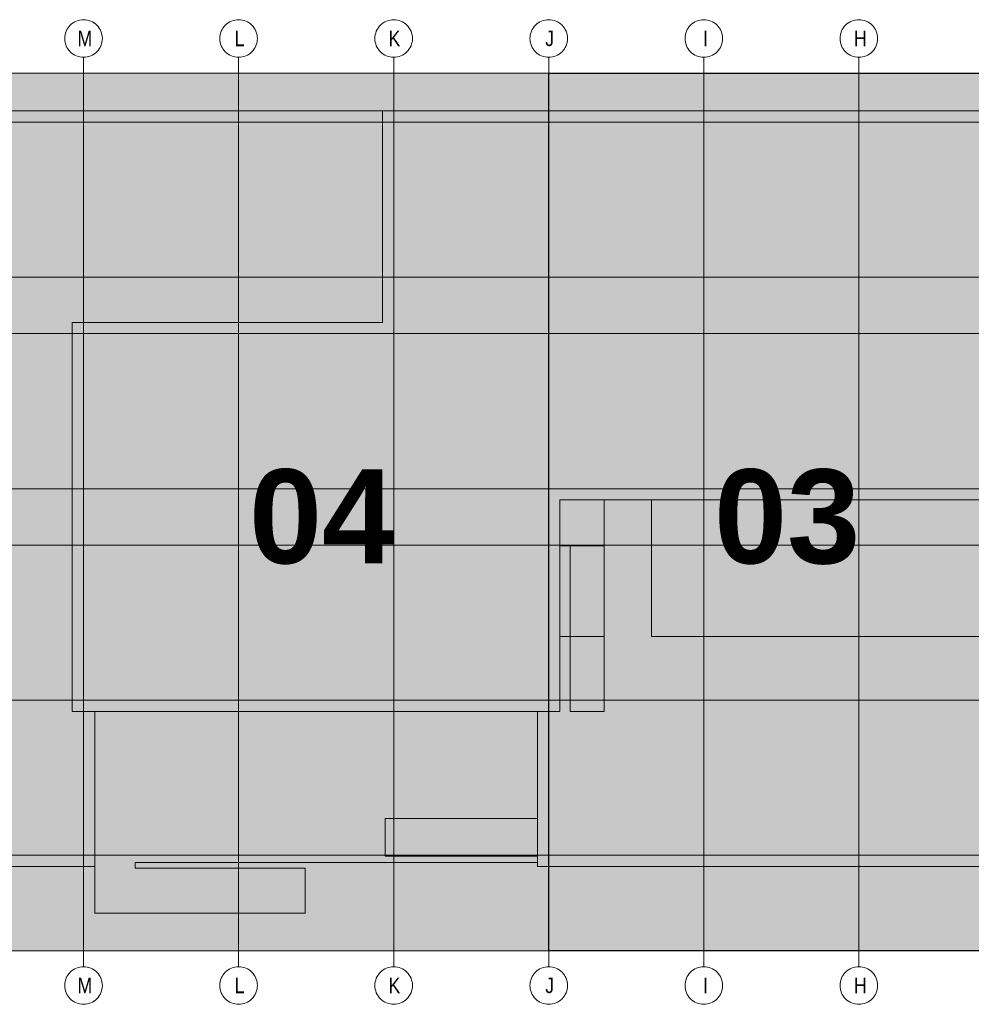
# Model space of a CAD drawing. Extents: x -620 to 300, y 62 to 1112.
# Tile 121 of 200: x 193 to 236, y 238 to 282. Entities that reach past the tile are written whole.
import ezdxf
from ezdxf.lldxf.tags import DXFTag

# ---------------------------------------------------------------- set-up
doc = ezdxf.new("R2010")
doc.units = 0
doc.layers.get('0').update_dxf_attribs({"lineweight": 13})
doc.layers.add('PK_LP', color=7, linetype='Continuous', lineweight=9)
doc.layers.add('PK_LP_Achsen', color=7, linetype='STRICHPUNKT2', lineweight=5)
for name, color, linetype, lineweight, true_color in [('PK_LP_T03', 3, 'Continuous', 9, 0x00ff00), ('PK_LP_T03_Rest', 9, 'Continuous', 9, 0x808080), ('PK_LP_Tennung', 9, 'Continuous', 18, 0x808080)]:
    doc.layers.add(name, color=color, linetype=linetype, lineweight=lineweight, true_color=true_color)
doc.styles.get("Standard").update_dxf_attribs({"font": 'ARIALN.TTF'})
tags = doc.linetypes.add('grob', pattern=[14, 3, -8, 3]).pattern_tags.tags
tags[8:9] = [DXFTag(74, 4), DXFTag(75, 0), DXFTag(340, '0'), DXFTag(46, 0.0), DXFTag(50, 0.0), DXFTag(44, 0.0), DXFTag(45, 0.0)]
tags[6:7] = [DXFTag(74, 4), DXFTag(75, 0), DXFTag(340, '0'), DXFTag(46, 0.0), DXFTag(50, 0.0), DXFTag(44, 0.0), DXFTag(45, 0.0)]
tags[4:5] = [DXFTag(74, 4), DXFTag(75, 0), DXFTag(340, '0'), DXFTag(46, 0.0), DXFTag(50, 0.0), DXFTag(44, 0.0), DXFTag(45, 0.0)]
tags = doc.linetypes.add('STRICHPUNKT2', pattern=[12.7, 6.35, -3.175, 0, -3.175]).pattern_tags.tags
tags[10:11] = [DXFTag(74, 4), DXFTag(75, 0), DXFTag(340, '0'), DXFTag(46, 0.0), DXFTag(50, 0.0), DXFTag(44, 0.0), DXFTag(45, 0.0)]
tags[8:9] = [DXFTag(74, 4), DXFTag(75, 0), DXFTag(340, '0'), DXFTag(46, 0.0), DXFTag(50, 0.0), DXFTag(44, 0.0), DXFTag(45, 0.0)]
tags[6:7] = [DXFTag(74, 4), DXFTag(75, 0), DXFTag(340, '0'), DXFTag(46, 0.0), DXFTag(50, 0.0), DXFTag(44, 0.0), DXFTag(45, 0.0)]
tags[4:5] = [DXFTag(74, 4), DXFTag(75, 0), DXFTag(340, '0'), DXFTag(46, 0.0), DXFTag(50, 0.0), DXFTag(44, 0.0), DXFTag(45, 0.0)]

# ---------------------------------------------------------------- blocks, each defined once
blk = doc.blocks.new('Blockreferenz-A06CPVLRL0')
at = {"color": 0, "linetype": 'ByBlock', "lineweight": -2, "ltscale": 0.13}
blk.add_solid([(216.605, 240.014), (216.605, 279.685), (237.643, 240.014), (237.643, 279.685)], dxfattribs=at)
at = {"layer": 'PK_LP', "linetype": 'grob', "lineweight": 5, "ltscale": 0.13}
for p, q in [((169.728, 279.685), (195.568, 279.685)), ((195.568, 279.685), (216.605, 279.685)), ((195.568, 240.014), (195.568, 279.685)), ((195.568, 279.685), (195.568, 240.014)), ((216.605, 279.685), (216.605, 240.014)), ((195.568, 240.014), (169.728, 240.014)), ((216.605, 240.014), (195.568, 240.014))]:
    blk.add_line(p, q, dxfattribs=at)
at = {"layer": 'PK_LP', "linetype": 'grob', "lineweight": 30, "ltscale": 0.3}
for p, q in [((216.605, 279.685), (237.643, 279.685)), ((216.605, 240.014), (216.605, 279.685)), ((237.643, 240.014), (216.605, 240.014))]:
    blk.add_line(p, q, dxfattribs=at)
at = {"layer": 'PK_LP', "linetype": 'ByBlock', "lineweight": -2, "ltscale": 0.13}
blk.add_line((216.605, 240.014), (216.605, 279.685), dxfattribs=at)
at = {"layer": 'PK_LP', "linetype": 'ByBlock', "lineweight": 13, "ltscale": 0.13}
for p, q in [((209.085, 277.985), (144.395, 277.985)), ((209.085, 268.423), (209.085, 277.985)), ((209.085, 268.423), (209.085, 277.985)), ((209.085, 277.985), (238.15, 277.985)), ((195.06, 250.833), (195.06, 268.423)), ((195.06, 268.423), (209.085, 268.423)), ((195.06, 250.833), (195.06, 268.423)), ((195.06, 268.423), (209.085, 268.423)), ((221.25, 260.395), (217.113, 260.395)), ((217.113, 260.395), (217.113, 258.319)), ((219.11, 260.395), (217.113, 260.395)), ((217.113, 260.395), (217.113, 258.319)), ((237.135, 260.395), (217.113, 260.395)), ((217.113, 260.395), (217.113, 250.833)), ((219.11, 250.833), (219.11, 260.395)), ((221.25, 254.222), (221.25, 260.395)), ((217.113, 258.319), (219.11, 258.319)), ((217.113, 258.319), (217.58, 258.319)), ((217.58, 258.319), (217.58, 250.833)), ((219.11, 258.319), (219.11, 254.222)), ((219.11, 254.222), (217.113, 254.222)), ((217.113, 254.222), (217.113, 250.833)), ((237.135, 254.222), (221.25, 254.222)), ((196.075, 250.833), (195.06, 250.833)), ((217.113, 250.833), (195.06, 250.833)), ((196.075, 250.833), (196.075, 241.714)), ((216.098, 250.833), (196.075, 250.833)), ((196.075, 243.82), (196.075, 250.833)), ((216.098, 243.996), (216.098, 250.833)), ((217.113, 250.833), (216.098, 250.833)), ((216.098, 250.833), (216.098, 245.994)), ((217.58, 250.833), (219.11, 250.833)), ((209.213, 245.994), (209.213, 244.294)), ((216.098, 245.994), (209.213, 245.994)), ((197.901, 243.754), (197.901, 243.996)), ((197.901, 243.996), (216.098, 243.996)), ((209.213, 244.294), (216.098, 244.294)), ((216.098, 244.294), (216.098, 243.82)), ((143.38, 243.82), (196.075, 243.82)), ((205.585, 243.754), (197.901, 243.754)), ((205.585, 241.714), (205.585, 243.754)), ((216.098, 243.82), (238.15, 243.82)), ((196.075, 241.714), (205.585, 241.714))]:
    blk.add_line(p, q, dxfattribs=at)
at = {"layer": 'PK_LP_Achsen', "linetype": 'ByBlock', "ltscale": 0.13}
for p, q in [((194.861, 281.73), (194.911, 281.797)), ((194.911, 281.797), (194.967, 281.859)), ((194.967, 281.859), (195.028, 281.915)), ((195.028, 281.915), (195.095, 281.964)), ((195.095, 281.964), (195.167, 282.007)), ((195.167, 282.007), (195.242, 282.043)), ((195.242, 282.043), (195.321, 282.071)), ((195.321, 282.071), (195.402, 282.091)), ((195.402, 282.091), (195.484, 282.103)), ((195.484, 282.103), (195.568, 282.108)), ((195.568, 282.108), (195.651, 282.103)), ((195.651, 282.103), (195.734, 282.091)), ((195.734, 282.091), (195.814, 282.071)), ((195.814, 282.071), (195.893, 282.043)), ((195.893, 282.043), (195.968, 282.007)), ((195.968, 282.007), (196.04, 281.964)), ((196.04, 281.964), (196.107, 281.915)), ((196.107, 281.915), (196.169, 281.859)), ((196.169, 281.859), (196.225, 281.797)), ((196.225, 281.797), (196.274, 281.73)), ((201.873, 281.73), (201.923, 281.797)), ((201.923, 281.797), (201.979, 281.859)), ((201.979, 281.859), (202.041, 281.915)), ((202.041, 281.915), (202.108, 281.964)), ((202.108, 281.964), (202.18, 282.007)), ((202.18, 282.007), (202.255, 282.043)), ((202.255, 282.043), (202.333, 282.071)), ((202.333, 282.071), (202.414, 282.091)), ((202.414, 282.091), (202.497, 282.103)), ((202.497, 282.103), (202.58, 282.108)), ((202.58, 282.108), (202.664, 282.103)), ((202.664, 282.103), (202.746, 282.091)), ((202.746, 282.091), (202.827, 282.071)), ((202.827, 282.071), (202.905, 282.043)), ((202.905, 282.043), (202.981, 282.007)), ((202.981, 282.007), (203.052, 281.964)), ((203.052, 281.964), (203.119, 281.915)), ((203.119, 281.915), (203.181, 281.859)), ((203.181, 281.859), (203.237, 281.797)), ((203.237, 281.797), (203.287, 281.73)), ((208.886, 281.73), (208.936, 281.797)), ((208.936, 281.797), (208.992, 281.859)), ((208.992, 281.859), (209.053, 281.915)), ((209.053, 281.915), (209.12, 281.964)), ((209.12, 281.964), (209.192, 282.007)), ((209.192, 282.007), (209.267, 282.043)), ((209.267, 282.043), (209.346, 282.071)), ((209.346, 282.071), (209.427, 282.091)), ((209.427, 282.091), (209.509, 282.103)), ((209.509, 282.103), (209.593, 282.108)), ((209.593, 282.108), (209.676, 282.103)), ((209.676, 282.103), (209.759, 282.091)), ((209.759, 282.091), (209.839, 282.071)), ((209.839, 282.071), (209.918, 282.043)), ((209.918, 282.043), (209.993, 282.007)), ((209.993, 282.007), (210.065, 281.964)), ((210.065, 281.964), (210.132, 281.915)), ((210.132, 281.915), (210.194, 281.859)), ((210.194, 281.859), (210.25, 281.797)), ((210.25, 281.797), (210.299, 281.73)), ((215.898, 281.73), (215.948, 281.797)), ((215.948, 281.797), (216.004, 281.859)), ((216.004, 281.859), (216.066, 281.915)), ((216.066, 281.915), (216.133, 281.964)), ((216.133, 281.964), (216.205, 282.007)), ((216.205, 282.007), (216.28, 282.043)), ((216.28, 282.043), (216.358, 282.071)), ((216.358, 282.071), (216.439, 282.091)), ((216.439, 282.091), (216.522, 282.103)), ((216.522, 282.103), (216.605, 282.108)), ((216.605, 282.108), (216.689, 282.103)), ((216.689, 282.103), (216.771, 282.091)), ((216.771, 282.091), (216.852, 282.071)), ((216.852, 282.071), (216.93, 282.043)), ((216.93, 282.043), (217.006, 282.007)), ((217.006, 282.007), (217.077, 281.964)), ((217.077, 281.964), (217.144, 281.915)), ((217.144, 281.915), (217.206, 281.859)), ((217.206, 281.859), (217.262, 281.797)), ((217.262, 281.797), (217.312, 281.73)), ((222.911, 281.73), (222.961, 281.797)), ((222.961, 281.797), (223.017, 281.859)), ((223.017, 281.859), (223.078, 281.915)), ((223.078, 281.915), (223.145, 281.964)), ((223.145, 281.964), (223.217, 282.007)), ((223.217, 282.007), (223.292, 282.043)), ((223.292, 282.043), (223.371, 282.071)), ((223.371, 282.071), (223.452, 282.091)), ((223.452, 282.091), (223.534, 282.103)), ((223.534, 282.103), (223.618, 282.108)), ((223.618, 282.108), (223.701, 282.103)), ((223.701, 282.103), (223.784, 282.091)), ((223.784, 282.091), (223.864, 282.071)), ((223.864, 282.071), (223.943, 282.043)), ((223.943, 282.043), (224.018, 282.007)), ((224.018, 282.007), (224.09, 281.964)), ((224.09, 281.964), (224.157, 281.915)), ((224.157, 281.915), (224.219, 281.859)), ((224.219, 281.859), (224.275, 281.797)), ((224.275, 281.797), (224.324, 281.73)), ((229.923, 281.73), (229.973, 281.797)), ((229.973, 281.797), (230.029, 281.859)), ((230.029, 281.859), (230.091, 281.915)), ((230.091, 281.915), (230.158, 281.964)), ((230.158, 281.964), (230.23, 282.007)), ((230.23, 282.007), (230.305, 282.043)), ((230.305, 282.043), (230.383, 282.071)), ((230.383, 282.071), (230.464, 282.091)), ((230.464, 282.091), (230.547, 282.103)), ((230.547, 282.103), (230.63, 282.108)), ((230.63, 282.108), (230.714, 282.103)), ((230.714, 282.103), (230.796, 282.091)), ((230.796, 282.091), (230.877, 282.071)), ((230.877, 282.071), (230.955, 282.043)), ((230.955, 282.043), (231.031, 282.007)), ((231.031, 282.007), (231.102, 281.964)), ((231.102, 281.964), (231.169, 281.915)), ((231.169, 281.915), (231.231, 281.859)), ((231.231, 281.859), (231.287, 281.797)), ((231.287, 281.797), (231.337, 281.73)), ((194.722, 281.341), (194.734, 281.423)), ((194.734, 281.423), (194.754, 281.504)), ((194.754, 281.504), (194.782, 281.583)), ((194.782, 281.583), (194.818, 281.658)), ((194.818, 281.658), (194.861, 281.73)), ((196.274, 281.73), (196.317, 281.658)), ((196.317, 281.658), (196.353, 281.583)), ((196.353, 281.583), (196.381, 281.504)), ((196.381, 281.504), (196.401, 281.423)), ((196.401, 281.423), (196.414, 281.341)), ((201.734, 281.341), (201.747, 281.423)), ((201.747, 281.423), (201.767, 281.504)), ((201.767, 281.504), (201.795, 281.583)), ((201.795, 281.583), (201.831, 281.658)), ((201.831, 281.658), (201.873, 281.73)), ((203.287, 281.73), (203.33, 281.658)), ((203.33, 281.658), (203.365, 281.583)), ((203.365, 281.583), (203.394, 281.504)), ((203.394, 281.504), (203.414, 281.423)), ((203.414, 281.423), (203.426, 281.341)), ((208.747, 281.341), (208.759, 281.423)), ((208.759, 281.423), (208.779, 281.504)), ((208.779, 281.504), (208.807, 281.583)), ((208.807, 281.583), (208.843, 281.658)), ((208.843, 281.658), (208.886, 281.73)), ((210.299, 281.73), (210.342, 281.658)), ((210.342, 281.658), (210.378, 281.583)), ((210.378, 281.583), (210.406, 281.504)), ((210.406, 281.504), (210.426, 281.423)), ((210.426, 281.423), (210.439, 281.341)), ((215.759, 281.341), (215.772, 281.423)), ((215.772, 281.423), (215.792, 281.504)), ((215.792, 281.504), (215.82, 281.583)), ((215.82, 281.583), (215.856, 281.658)), ((215.856, 281.658), (215.898, 281.73)), ((217.312, 281.73), (217.355, 281.658)), ((217.355, 281.658), (217.39, 281.583)), ((217.39, 281.583), (217.419, 281.504)), ((217.419, 281.504), (217.439, 281.423)), ((217.439, 281.423), (217.451, 281.341)), ((222.772, 281.341), (222.784, 281.423)), ((222.784, 281.423), (222.804, 281.504)), ((222.804, 281.504), (222.832, 281.583)), ((222.832, 281.583), (222.868, 281.658)), ((222.868, 281.658), (222.911, 281.73)), ((224.324, 281.73), (224.367, 281.658)), ((224.367, 281.658), (224.403, 281.583)), ((224.403, 281.583), (224.431, 281.504)), ((224.431, 281.504), (224.451, 281.423)), ((224.451, 281.423), (224.464, 281.341)), ((229.784, 281.341), (229.797, 281.423)), ((229.797, 281.423), (229.817, 281.504)), ((229.817, 281.504), (229.845, 281.583)), ((229.845, 281.583), (229.881, 281.658)), ((229.881, 281.658), (229.923, 281.73)), ((231.337, 281.73), (231.38, 281.658)), ((231.38, 281.658), (231.415, 281.583)), ((231.415, 281.583), (231.444, 281.504)), ((231.444, 281.504), (231.464, 281.423)), ((231.464, 281.423), (231.476, 281.341)), ((194.718, 281.258), (194.722, 281.341)), ((194.722, 281.174), (194.718, 281.258)), ((194.734, 281.092), (194.722, 281.174)), ((194.754, 281.011), (194.734, 281.092)), ((194.782, 280.932), (194.754, 281.011)), ((194.818, 280.857), (194.782, 280.932)), ((196.353, 280.932), (196.317, 280.857)), ((196.381, 281.011), (196.353, 280.932)), ((196.401, 281.092), (196.381, 281.011)), ((196.414, 281.174), (196.401, 281.092)), ((196.414, 281.341), (196.418, 281.258)), ((196.418, 281.258), (196.414, 281.174)), ((201.73, 281.258), (201.734, 281.341)), ((201.734, 281.174), (201.73, 281.258)), ((201.747, 281.092), (201.734, 281.174)), ((201.767, 281.011), (201.747, 281.092)), ((201.795, 280.932), (201.767, 281.011)), ((201.831, 280.857), (201.795, 280.932)), ((203.365, 280.932), (203.33, 280.857)), ((203.394, 281.011), (203.365, 280.932)), ((203.414, 281.092), (203.394, 281.011)), ((203.426, 281.174), (203.414, 281.092)), ((203.426, 281.341), (203.43, 281.258)), ((203.43, 281.258), (203.426, 281.174)), ((208.743, 281.258), (208.747, 281.341)), ((208.747, 281.174), (208.743, 281.258)), ((208.759, 281.092), (208.747, 281.174)), ((208.779, 281.011), (208.759, 281.092)), ((208.807, 280.932), (208.779, 281.011)), ((208.843, 280.857), (208.807, 280.932)), ((210.378, 280.932), (210.342, 280.857)), ((210.406, 281.011), (210.378, 280.932)), ((210.426, 281.092), (210.406, 281.011)), ((210.439, 281.174), (210.426, 281.092)), ((210.439, 281.341), (210.443, 281.258)), ((210.443, 281.258), (210.439, 281.174)), ((215.755, 281.258), (215.759, 281.341)), ((215.759, 281.174), (215.755, 281.258)), ((215.772, 281.092), (215.759, 281.174)), ((215.792, 281.011), (215.772, 281.092)), ((215.82, 280.932), (215.792, 281.011)), ((215.856, 280.857), (215.82, 280.932)), ((217.39, 280.932), (217.355, 280.857)), ((217.419, 281.011), (217.39, 280.932)), ((217.439, 281.092), (217.419, 281.011)), ((217.451, 281.174), (217.439, 281.092)), ((217.451, 281.341), (217.455, 281.258)), ((217.455, 281.258), (217.451, 281.174)), ((222.768, 281.258), (222.772, 281.341)), ((222.772, 281.174), (222.768, 281.258)), ((222.784, 281.092), (222.772, 281.174)), ((222.804, 281.011), (222.784, 281.092)), ((222.832, 280.932), (222.804, 281.011)), ((222.868, 280.857), (222.832, 280.932)), ((224.403, 280.932), (224.367, 280.857)), ((224.431, 281.011), (224.403, 280.932)), ((224.451, 281.092), (224.431, 281.011)), ((224.464, 281.174), (224.451, 281.092)), ((224.464, 281.341), (224.468, 281.258)), ((224.468, 281.258), (224.464, 281.174)), ((229.78, 281.258), (229.784, 281.341)), ((229.784, 281.174), (229.78, 281.258)), ((229.797, 281.092), (229.784, 281.174)), ((229.817, 281.011), (229.797, 281.092)), ((229.845, 280.932), (229.817, 281.011)), ((229.881, 280.857), (229.845, 280.932)), ((231.415, 280.932), (231.38, 280.857)), ((231.444, 281.011), (231.415, 280.932)), ((231.464, 281.092), (231.444, 281.011)), ((231.476, 281.174), (231.464, 281.092)), ((231.476, 281.341), (231.48, 281.258)), ((231.48, 281.258), (231.476, 281.174)), ((194.861, 280.785), (194.818, 280.857)), ((194.911, 280.718), (194.861, 280.785)), ((194.967, 280.656), (194.911, 280.718)), ((195.028, 280.6), (194.967, 280.656)), ((195.095, 280.551), (195.028, 280.6)), ((195.167, 280.508), (195.095, 280.551)), ((195.242, 280.472), (195.167, 280.508)), ((195.321, 280.444), (195.242, 280.472)), ((195.893, 280.472), (195.814, 280.444)), ((195.968, 280.508), (195.893, 280.472)), ((196.04, 280.551), (195.968, 280.508)), ((196.107, 280.6), (196.04, 280.551)), ((196.169, 280.656), (196.107, 280.6)), ((196.225, 280.718), (196.169, 280.656)), ((196.274, 280.785), (196.225, 280.718)), ((196.317, 280.857), (196.274, 280.785)), ((201.873, 280.785), (201.831, 280.857)), ((201.923, 280.718), (201.873, 280.785)), ((201.979, 280.656), (201.923, 280.718)), ((202.041, 280.6), (201.979, 280.656)), ((202.108, 280.551), (202.041, 280.6)), ((202.18, 280.508), (202.108, 280.551)), ((202.255, 280.472), (202.18, 280.508)), ((202.333, 280.444), (202.255, 280.472)), ((202.905, 280.472), (202.827, 280.444)), ((202.981, 280.508), (202.905, 280.472)), ((203.052, 280.551), (202.981, 280.508)), ((203.119, 280.6), (203.052, 280.551)), ((203.181, 280.656), (203.119, 280.6)), ((203.237, 280.718), (203.181, 280.656)), ((203.287, 280.785), (203.237, 280.718)), ((203.33, 280.857), (203.287, 280.785)), ((208.886, 280.785), (208.843, 280.857)), ((208.936, 280.718), (208.886, 280.785)), ((208.992, 280.656), (208.936, 280.718)), ((209.053, 280.6), (208.992, 280.656)), ((209.12, 280.551), (209.053, 280.6)), ((209.192, 280.508), (209.12, 280.551)), ((209.267, 280.472), (209.192, 280.508)), ((209.346, 280.444), (209.267, 280.472)), ((209.918, 280.472), (209.839, 280.444)), ((209.993, 280.508), (209.918, 280.472)), ((210.065, 280.551), (209.993, 280.508)), ((210.132, 280.6), (210.065, 280.551)), ((210.194, 280.656), (210.132, 280.6)), ((210.25, 280.718), (210.194, 280.656)), ((210.299, 280.785), (210.25, 280.718)), ((210.342, 280.857), (210.299, 280.785)), ((215.898, 280.785), (215.856, 280.857)), ((215.948, 280.718), (215.898, 280.785)), ((216.004, 280.656), (215.948, 280.718)), ((216.066, 280.6), (216.004, 280.656)), ((216.133, 280.551), (216.066, 280.6)), ((216.205, 280.508), (216.133, 280.551)), ((216.28, 280.472), (216.205, 280.508)), ((216.358, 280.444), (216.28, 280.472)), ((216.93, 280.472), (216.852, 280.444)), ((217.006, 280.508), (216.93, 280.472)), ((217.077, 280.551), (217.006, 280.508)), ((217.144, 280.6), (217.077, 280.551)), ((217.206, 280.656), (217.144, 280.6)), ((217.262, 280.718), (217.206, 280.656)), ((217.312, 280.785), (217.262, 280.718)), ((217.355, 280.857), (217.312, 280.785)), ((222.911, 280.785), (222.868, 280.857)), ((222.961, 280.718), (222.911, 280.785)), ((223.017, 280.656), (222.961, 280.718)), ((223.078, 280.6), (223.017, 280.656)), ((223.145, 280.551), (223.078, 280.6)), ((223.217, 280.508), (223.145, 280.551)), ((223.292, 280.472), (223.217, 280.508)), ((223.371, 280.444), (223.292, 280.472)), ((223.943, 280.472), (223.864, 280.444)), ((224.018, 280.508), (223.943, 280.472)), ((224.09, 280.551), (224.018, 280.508)), ((224.157, 280.6), (224.09, 280.551)), ((224.219, 280.656), (224.157, 280.6)), ((224.275, 280.718), (224.219, 280.656)), ((224.324, 280.785), (224.275, 280.718)), ((224.367, 280.857), (224.324, 280.785)), ((229.923, 280.785), (229.881, 280.857)), ((229.973, 280.718), (229.923, 280.785)), ((230.029, 280.656), (229.973, 280.718)), ((230.091, 280.6), (230.029, 280.656)), ((230.158, 280.551), (230.091, 280.6)), ((230.23, 280.508), (230.158, 280.551)), ((230.305, 280.472), (230.23, 280.508)), ((230.383, 280.444), (230.305, 280.472)), ((230.955, 280.472), (230.877, 280.444)), ((231.031, 280.508), (230.955, 280.472)), ((231.102, 280.551), (231.031, 280.508)), ((231.169, 280.6), (231.102, 280.551)), ((231.231, 280.656), (231.169, 280.6)), ((231.287, 280.718), (231.231, 280.656)), ((231.337, 280.785), (231.287, 280.718)), ((231.38, 280.857), (231.337, 280.785)), ((195.402, 280.424), (195.321, 280.444)), ((195.484, 280.412), (195.402, 280.424)), ((195.568, 280.408), (195.484, 280.412)), ((195.651, 280.412), (195.568, 280.408)), ((195.734, 280.424), (195.651, 280.412)), ((195.814, 280.444), (195.734, 280.424)), ((202.414, 280.424), (202.333, 280.444)), ((202.497, 280.412), (202.414, 280.424)), ((202.58, 280.408), (202.497, 280.412)), ((202.664, 280.412), (202.58, 280.408)), ((202.746, 280.424), (202.664, 280.412)), ((202.827, 280.444), (202.746, 280.424)), ((209.427, 280.424), (209.346, 280.444)), ((209.509, 280.412), (209.427, 280.424)), ((209.593, 280.408), (209.509, 280.412)), ((209.676, 280.412), (209.593, 280.408)), ((209.759, 280.424), (209.676, 280.412)), ((209.839, 280.444), (209.759, 280.424)), ((216.439, 280.424), (216.358, 280.444)), ((216.522, 280.412), (216.439, 280.424)), ((216.605, 280.408), (216.522, 280.412)), ((216.689, 280.412), (216.605, 280.408)), ((216.771, 280.424), (216.689, 280.412)), ((216.852, 280.444), (216.771, 280.424)), ((223.452, 280.424), (223.371, 280.444)), ((223.534, 280.412), (223.452, 280.424)), ((223.618, 280.408), (223.534, 280.412)), ((223.701, 280.412), (223.618, 280.408)), ((223.784, 280.424), (223.701, 280.412)), ((223.864, 280.444), (223.784, 280.424)), ((230.464, 280.424), (230.383, 280.444)), ((230.547, 280.412), (230.464, 280.424)), ((230.63, 280.408), (230.547, 280.412)), ((230.714, 280.412), (230.63, 280.408)), ((230.796, 280.424), (230.714, 280.412)), ((230.877, 280.444), (230.796, 280.424)), ((194.967, 239.042), (195.028, 239.098)), ((195.028, 239.098), (195.095, 239.148)), ((195.095, 239.148), (195.167, 239.191)), ((195.167, 239.191), (195.242, 239.227)), ((195.242, 239.227), (195.321, 239.255)), ((195.321, 239.255), (195.402, 239.275)), ((195.402, 239.275), (195.484, 239.287)), ((195.484, 239.287), (195.568, 239.291)), ((195.568, 239.291), (195.651, 239.287)), ((195.651, 239.287), (195.734, 239.275)), ((195.734, 239.275), (195.814, 239.255)), ((195.814, 239.255), (195.893, 239.227)), ((195.893, 239.227), (195.968, 239.191)), ((195.968, 239.191), (196.04, 239.148)), ((196.04, 239.148), (196.107, 239.098)), ((196.107, 239.098), (196.169, 239.042)), ((201.979, 239.042), (202.041, 239.098)), ((202.041, 239.098), (202.108, 239.148)), ((202.108, 239.148), (202.18, 239.191)), ((202.18, 239.191), (202.255, 239.227)), ((202.255, 239.227), (202.333, 239.255)), ((202.333, 239.255), (202.414, 239.275)), ((202.414, 239.275), (202.497, 239.287)), ((202.497, 239.287), (202.58, 239.291)), ((202.58, 239.291), (202.664, 239.287)), ((202.664, 239.287), (202.746, 239.275)), ((202.746, 239.275), (202.827, 239.255)), ((202.827, 239.255), (202.905, 239.227)), ((202.905, 239.227), (202.981, 239.191)), ((202.981, 239.191), (203.052, 239.148)), ((203.052, 239.148), (203.119, 239.098)), ((203.119, 239.098), (203.181, 239.042)), ((208.992, 239.042), (209.053, 239.098)), ((209.053, 239.098), (209.12, 239.148)), ((209.12, 239.148), (209.192, 239.191)), ((209.192, 239.191), (209.267, 239.227)), ((209.267, 239.227), (209.346, 239.255)), ((209.346, 239.255), (209.427, 239.275)), ((209.427, 239.275), (209.509, 239.287)), ((209.509, 239.287), (209.593, 239.291)), ((209.593, 239.291), (209.676, 239.287)), ((209.676, 239.287), (209.759, 239.275)), ((209.759, 239.275), (209.839, 239.255)), ((209.839, 239.255), (209.918, 239.227)), ((209.918, 239.227), (209.993, 239.191)), ((209.993, 239.191), (210.065, 239.148)), ((210.065, 239.148), (210.132, 239.098)), ((210.132, 239.098), (210.194, 239.042)), ((216.004, 239.042), (216.066, 239.098)), ((216.066, 239.098), (216.133, 239.148)), ((216.133, 239.148), (216.205, 239.191)), ((216.205, 239.191), (216.28, 239.227)), ((216.28, 239.227), (216.358, 239.255)), ((216.358, 239.255), (216.439, 239.275)), ((216.439, 239.275), (216.522, 239.287)), ((216.522, 239.287), (216.605, 239.291)), ((216.605, 239.291), (216.689, 239.287)), ((216.689, 239.287), (216.771, 239.275)), ((216.771, 239.275), (216.852, 239.255)), ((216.852, 239.255), (216.93, 239.227)), ((216.93, 239.227), (217.006, 239.191)), ((217.006, 239.191), (217.077, 239.148)), ((217.077, 239.148), (217.144, 239.098)), ((217.144, 239.098), (217.206, 239.042)), ((223.017, 239.042), (223.078, 239.098)), ((223.078, 239.098), (223.145, 239.148)), ((223.145, 239.148), (223.217, 239.191)), ((223.217, 239.191), (223.292, 239.227)), ((223.292, 239.227), (223.371, 239.255)), ((223.371, 239.255), (223.452, 239.275)), ((223.452, 239.275), (223.534, 239.287)), ((223.534, 239.287), (223.618, 239.291)), ((223.618, 239.291), (223.701, 239.287)), ((223.701, 239.287), (223.784, 239.275)), ((223.784, 239.275), (223.864, 239.255)), ((223.864, 239.255), (223.943, 239.227)), ((223.943, 239.227), (224.018, 239.191)), ((224.018, 239.191), (224.09, 239.148)), ((224.09, 239.148), (224.157, 239.098)), ((224.157, 239.098), (224.219, 239.042)), ((230.029, 239.042), (230.091, 239.098)), ((230.091, 239.098), (230.158, 239.148)), ((230.158, 239.148), (230.23, 239.191)), ((230.23, 239.191), (230.305, 239.227)), ((230.305, 239.227), (230.383, 239.255)), ((230.383, 239.255), (230.464, 239.275)), ((230.464, 239.275), (230.547, 239.287)), ((230.547, 239.287), (230.63, 239.291)), ((230.63, 239.291), (230.714, 239.287)), ((230.714, 239.287), (230.796, 239.275)), ((230.796, 239.275), (230.877, 239.255)), ((230.877, 239.255), (230.955, 239.227)), ((230.955, 239.227), (231.031, 239.191)), ((231.031, 239.191), (231.102, 239.148)), ((231.102, 239.148), (231.169, 239.098)), ((231.169, 239.098), (231.231, 239.042)), ((194.722, 238.525), (194.734, 238.607)), ((194.734, 238.607), (194.754, 238.688)), ((194.754, 238.688), (194.782, 238.767)), ((194.782, 238.767), (194.818, 238.842)), ((194.818, 238.842), (194.861, 238.914)), ((194.861, 238.914), (194.911, 238.981)), ((194.911, 238.981), (194.967, 239.042)), ((196.169, 239.042), (196.225, 238.981)), ((196.225, 238.981), (196.274, 238.914)), ((196.274, 238.914), (196.317, 238.842)), ((196.317, 238.842), (196.353, 238.767)), ((196.353, 238.767), (196.381, 238.688)), ((196.381, 238.688), (196.401, 238.607)), ((196.401, 238.607), (196.414, 238.525)), ((201.734, 238.525), (201.747, 238.607)), ((201.747, 238.607), (201.767, 238.688)), ((201.767, 238.688), (201.795, 238.767)), ((201.795, 238.767), (201.831, 238.842)), ((201.831, 238.842), (201.873, 238.914)), ((201.873, 238.914), (201.923, 238.981)), ((201.923, 238.981), (201.979, 239.042)), ((203.181, 239.042), (203.237, 238.981)), ((203.237, 238.981), (203.287, 238.914)), ((203.287, 238.914), (203.33, 238.842)), ((203.33, 238.842), (203.365, 238.767)), ((203.365, 238.767), (203.394, 238.688)), ((203.394, 238.688), (203.414, 238.607)), ((203.414, 238.607), (203.426, 238.525)), ((208.747, 238.525), (208.759, 238.607)), ((208.759, 238.607), (208.779, 238.688)), ((208.779, 238.688), (208.807, 238.767)), ((208.807, 238.767), (208.843, 238.842)), ((208.843, 238.842), (208.886, 238.914)), ((208.886, 238.914), (208.936, 238.981)), ((208.936, 238.981), (208.992, 239.042)), ((210.194, 239.042), (210.25, 238.981)), ((210.25, 238.981), (210.299, 238.914)), ((210.299, 238.914), (210.342, 238.842)), ((210.342, 238.842), (210.378, 238.767)), ((210.378, 238.767), (210.406, 238.688)), ((210.406, 238.688), (210.426, 238.607)), ((210.426, 238.607), (210.439, 238.525)), ((215.759, 238.525), (215.772, 238.607)), ((215.772, 238.607), (215.792, 238.688)), ((215.792, 238.688), (215.82, 238.767)), ((215.82, 238.767), (215.856, 238.842)), ((215.856, 238.842), (215.898, 238.914)), ((215.898, 238.914), (215.948, 238.981)), ((215.948, 238.981), (216.004, 239.042)), ((217.206, 239.042), (217.262, 238.981)), ((217.262, 238.981), (217.312, 238.914)), ((217.312, 238.914), (217.355, 238.842)), ((217.355, 238.842), (217.39, 238.767)), ((217.39, 238.767), (217.419, 238.688)), ((217.419, 238.688), (217.439, 238.607)), ((217.439, 238.607), (217.451, 238.525)), ((222.772, 238.525), (222.784, 238.607)), ((222.784, 238.607), (222.804, 238.688)), ((222.804, 238.688), (222.832, 238.767)), ((222.832, 238.767), (222.868, 238.842)), ((222.868, 238.842), (222.911, 238.914)), ((222.911, 238.914), (222.961, 238.981)), ((222.961, 238.981), (223.017, 239.042)), ((224.219, 239.042), (224.275, 238.981)), ((224.275, 238.981), (224.324, 238.914)), ((224.324, 238.914), (224.367, 238.842)), ((224.367, 238.842), (224.403, 238.767)), ((224.403, 238.767), (224.431, 238.688)), ((224.431, 238.688), (224.451, 238.607)), ((224.451, 238.607), (224.464, 238.525)), ((229.784, 238.525), (229.797, 238.607)), ((229.797, 238.607), (229.817, 238.688)), ((229.817, 238.688), (229.845, 238.767)), ((229.845, 238.767), (229.881, 238.842)), ((229.881, 238.842), (229.923, 238.914)), ((229.923, 238.914), (229.973, 238.981)), ((229.973, 238.981), (230.029, 239.042)), ((231.231, 239.042), (231.287, 238.981)), ((231.287, 238.981), (231.337, 238.914)), ((231.337, 238.914), (231.38, 238.842)), ((231.38, 238.842), (231.415, 238.767)), ((231.415, 238.767), (231.444, 238.688)), ((231.444, 238.688), (231.464, 238.607)), ((231.464, 238.607), (231.476, 238.525)), ((194.718, 238.441), (194.722, 238.525)), ((194.722, 238.358), (194.718, 238.441)), ((194.734, 238.275), (194.722, 238.358)), ((194.754, 238.195), (194.734, 238.275)), ((194.782, 238.116), (194.754, 238.195)), ((196.381, 238.195), (196.353, 238.116)), ((196.401, 238.275), (196.381, 238.195)), ((196.414, 238.358), (196.401, 238.275)), ((196.414, 238.525), (196.418, 238.441)), ((196.418, 238.441), (196.414, 238.358)), ((201.73, 238.441), (201.734, 238.525)), ((201.734, 238.358), (201.73, 238.441)), ((201.747, 238.275), (201.734, 238.358)), ((201.767, 238.195), (201.747, 238.275)), ((201.795, 238.116), (201.767, 238.195)), ((203.394, 238.195), (203.365, 238.116)), ((203.414, 238.275), (203.394, 238.195)), ((203.426, 238.358), (203.414, 238.275)), ((203.426, 238.525), (203.43, 238.441)), ((203.43, 238.441), (203.426, 238.358)), ((208.743, 238.441), (208.747, 238.525)), ((208.747, 238.358), (208.743, 238.441)), ((208.759, 238.275), (208.747, 238.358)), ((208.779, 238.195), (208.759, 238.275)), ((208.807, 238.116), (208.779, 238.195)), ((210.406, 238.195), (210.378, 238.116)), ((210.426, 238.275), (210.406, 238.195)), ((210.439, 238.358), (210.426, 238.275)), ((210.439, 238.525), (210.443, 238.441)), ((210.443, 238.441), (210.439, 238.358)), ((215.755, 238.441), (215.759, 238.525)), ((215.759, 238.358), (215.755, 238.441)), ((215.772, 238.275), (215.759, 238.358)), ((215.792, 238.195), (215.772, 238.275)), ((215.82, 238.116), (215.792, 238.195)), ((217.419, 238.195), (217.39, 238.116)), ((217.439, 238.275), (217.419, 238.195)), ((217.451, 238.358), (217.439, 238.275)), ((217.451, 238.525), (217.455, 238.441)), ((217.455, 238.441), (217.451, 238.358)), ((222.768, 238.441), (222.772, 238.525)), ((222.772, 238.358), (222.768, 238.441)), ((222.784, 238.275), (222.772, 238.358)), ((222.804, 238.195), (222.784, 238.275)), ((222.832, 238.116), (222.804, 238.195)), ((224.431, 238.195), (224.403, 238.116)), ((224.451, 238.275), (224.431, 238.195)), ((224.464, 238.358), (224.451, 238.275)), ((224.464, 238.525), (224.468, 238.441)), ((224.468, 238.441), (224.464, 238.358)), ((229.78, 238.441), (229.784, 238.525)), ((229.784, 238.358), (229.78, 238.441)), ((229.797, 238.275), (229.784, 238.358)), ((229.817, 238.195), (229.797, 238.275)), ((229.845, 238.116), (229.817, 238.195)), ((231.444, 238.195), (231.415, 238.116)), ((231.464, 238.275), (231.444, 238.195)), ((231.476, 238.358), (231.464, 238.275)), ((231.476, 238.525), (231.48, 238.441)), ((231.48, 238.441), (231.476, 238.358)), ((194.818, 238.041), (194.782, 238.116)), ((194.861, 237.969), (194.818, 238.041)), ((194.911, 237.902), (194.861, 237.969)), ((194.967, 237.84), (194.911, 237.902)), ((195.028, 237.784), (194.967, 237.84)), ((195.095, 237.735), (195.028, 237.784)), ((195.167, 237.692), (195.095, 237.735)), ((196.04, 237.735), (195.968, 237.692)), ((196.107, 237.784), (196.04, 237.735)), ((196.169, 237.84), (196.107, 237.784)), ((196.225, 237.902), (196.169, 237.84)), ((196.274, 237.969), (196.225, 237.902)), ((196.317, 238.041), (196.274, 237.969)), ((196.353, 238.116), (196.317, 238.041)), ((201.831, 238.041), (201.795, 238.116)), ((201.873, 237.969), (201.831, 238.041)), ((201.923, 237.902), (201.873, 237.969)), ((201.979, 237.84), (201.923, 237.902)), ((202.041, 237.784), (201.979, 237.84)), ((202.108, 237.735), (202.041, 237.784)), ((202.18, 237.692), (202.108, 237.735)), ((203.052, 237.735), (202.981, 237.692)), ((203.119, 237.784), (203.052, 237.735)), ((203.181, 237.84), (203.119, 237.784)), ((203.237, 237.902), (203.181, 237.84)), ((203.287, 237.969), (203.237, 237.902)), ((203.33, 238.041), (203.287, 237.969)), ((203.365, 238.116), (203.33, 238.041)), ((208.843, 238.041), (208.807, 238.116)), ((208.886, 237.969), (208.843, 238.041)), ((208.936, 237.902), (208.886, 237.969)), ((208.992, 237.84), (208.936, 237.902)), ((209.053, 237.784), (208.992, 237.84)), ((209.12, 237.735), (209.053, 237.784)), ((209.192, 237.692), (209.12, 237.735)), ((210.065, 237.735), (209.993, 237.692)), ((210.132, 237.784), (210.065, 237.735)), ((210.194, 237.84), (210.132, 237.784)), ((210.25, 237.902), (210.194, 237.84)), ((210.299, 237.969), (210.25, 237.902)), ((210.342, 238.041), (210.299, 237.969)), ((210.378, 238.116), (210.342, 238.041)), ((215.856, 238.041), (215.82, 238.116)), ((215.898, 237.969), (215.856, 238.041)), ((215.948, 237.902), (215.898, 237.969)), ((216.004, 237.84), (215.948, 237.902)), ((216.066, 237.784), (216.004, 237.84)), ((216.133, 237.735), (216.066, 237.784)), ((216.205, 237.692), (216.133, 237.735)), ((217.077, 237.735), (217.006, 237.692)), ((217.144, 237.784), (217.077, 237.735)), ((217.206, 237.84), (217.144, 237.784)), ((217.262, 237.902), (217.206, 237.84)), ((217.312, 237.969), (217.262, 237.902)), ((217.355, 238.041), (217.312, 237.969)), ((217.39, 238.116), (217.355, 238.041)), ((222.868, 238.041), (222.832, 238.116)), ((222.911, 237.969), (222.868, 238.041)), ((222.961, 237.902), (222.911, 237.969)), ((223.017, 237.84), (222.961, 237.902)), ((223.078, 237.784), (223.017, 237.84)), ((223.145, 237.735), (223.078, 237.784)), ((223.217, 237.692), (223.145, 237.735)), ((224.09, 237.735), (224.018, 237.692)), ((224.157, 237.784), (224.09, 237.735)), ((224.219, 237.84), (224.157, 237.784)), ((224.275, 237.902), (224.219, 237.84)), ((224.324, 237.969), (224.275, 237.902)), ((224.367, 238.041), (224.324, 237.969)), ((224.403, 238.116), (224.367, 238.041)), ((229.881, 238.041), (229.845, 238.116)), ((229.923, 237.969), (229.881, 238.041)), ((229.973, 237.902), (229.923, 237.969)), ((230.029, 237.84), (229.973, 237.902)), ((230.091, 237.784), (230.029, 237.84)), ((230.158, 237.735), (230.091, 237.784)), ((230.23, 237.692), (230.158, 237.735)), ((231.102, 237.735), (231.031, 237.692)), ((231.169, 237.784), (231.102, 237.735)), ((231.231, 237.84), (231.169, 237.784)), ((231.287, 237.902), (231.231, 237.84)), ((231.337, 237.969), (231.287, 237.902)), ((231.38, 238.041), (231.337, 237.969)), ((231.415, 238.116), (231.38, 238.041)), ((195.242, 237.656), (195.167, 237.692)), ((195.321, 237.628), (195.242, 237.656)), ((195.402, 237.608), (195.321, 237.628)), ((195.484, 237.595), (195.402, 237.608)), ((195.568, 237.591), (195.484, 237.595)), ((195.651, 237.595), (195.568, 237.591)), ((195.734, 237.608), (195.651, 237.595)), ((195.814, 237.628), (195.734, 237.608)), ((195.893, 237.656), (195.814, 237.628)), ((195.968, 237.692), (195.893, 237.656)), ((202.255, 237.656), (202.18, 237.692)), ((202.333, 237.628), (202.255, 237.656)), ((202.414, 237.608), (202.333, 237.628)), ((202.497, 237.595), (202.414, 237.608)), ((202.58, 237.591), (202.497, 237.595)), ((202.664, 237.595), (202.58, 237.591)), ((202.746, 237.608), (202.664, 237.595)), ((202.827, 237.628), (202.746, 237.608)), ((202.905, 237.656), (202.827, 237.628)), ((202.981, 237.692), (202.905, 237.656)), ((209.267, 237.656), (209.192, 237.692)), ((209.346, 237.628), (209.267, 237.656)), ((209.427, 237.608), (209.346, 237.628)), ((209.509, 237.595), (209.427, 237.608)), ((209.593, 237.591), (209.509, 237.595)), ((209.676, 237.595), (209.593, 237.591)), ((209.759, 237.608), (209.676, 237.595)), ((209.839, 237.628), (209.759, 237.608)), ((209.918, 237.656), (209.839, 237.628)), ((209.993, 237.692), (209.918, 237.656)), ((216.28, 237.656), (216.205, 237.692)), ((216.358, 237.628), (216.28, 237.656)), ((216.439, 237.608), (216.358, 237.628)), ((216.522, 237.595), (216.439, 237.608)), ((216.605, 237.591), (216.522, 237.595)), ((216.689, 237.595), (216.605, 237.591)), ((216.771, 237.608), (216.689, 237.595)), ((216.852, 237.628), (216.771, 237.608)), ((216.93, 237.656), (216.852, 237.628)), ((217.006, 237.692), (216.93, 237.656)), ((223.292, 237.656), (223.217, 237.692)), ((223.371, 237.628), (223.292, 237.656)), ((223.452, 237.608), (223.371, 237.628)), ((223.534, 237.595), (223.452, 237.608)), ((223.618, 237.591), (223.534, 237.595)), ((223.701, 237.595), (223.618, 237.591)), ((223.784, 237.608), (223.701, 237.595)), ((223.864, 237.628), (223.784, 237.608)), ((223.943, 237.656), (223.864, 237.628)), ((224.018, 237.692), (223.943, 237.656)), ((230.305, 237.656), (230.23, 237.692)), ((230.383, 237.628), (230.305, 237.656)), ((230.464, 237.608), (230.383, 237.628)), ((230.547, 237.595), (230.464, 237.608)), ((230.63, 237.591), (230.547, 237.595)), ((230.714, 237.595), (230.63, 237.591)), ((230.796, 237.608), (230.714, 237.595)), ((230.877, 237.628), (230.796, 237.608)), ((230.955, 237.656), (230.877, 237.628)), ((231.031, 237.692), (230.955, 237.656))]:
    blk.add_line(p, q, dxfattribs=at)
at = {"layer": 'PK_LP_Achsen', "linetype": 'STRICHPUNKT2', "ltscale": 0.13}
for p, q in [((195.568, 280.408), (195.568, 239.291)), ((202.58, 280.408), (202.58, 239.291)), ((209.593, 280.408), (209.593, 239.291)), ((216.605, 280.408), (216.605, 239.291)), ((223.618, 280.408), (223.618, 239.291)), ((230.63, 280.408), (230.63, 239.291)), ((128.038, 277.478), (282.648, 277.478)), ((128.038, 270.465), (282.648, 270.465)), ((128.038, 267.915), (282.648, 267.915)), ((128.038, 260.903), (282.648, 260.903)), ((128.038, 258.353), (282.648, 258.353)), ((128.038, 251.34), (282.648, 251.34)), ((128.038, 244.328), (282.648, 244.328))]:
    blk.add_line(p, q, dxfattribs=at)
at = {"layer": 'PK_LP_T03_Rest', "linetype": 'ByBlock', "lineweight": -2, "ltscale": 0.13}
for points in [[(169.728, 240.014), (169.728, 279.685), (195.568, 240.014), (195.568, 279.685)], [(195.568, 240.014), (195.568, 279.685), (216.605, 240.014), (216.605, 279.685)]]:
    blk.add_solid(points, dxfattribs=at)
at = {"layer": 'PK_LP_Tennung', "linetype": 'ByBlock', "ltscale": 0.18}
blk.add_line((195.568, 240.014), (195.568, 279.685), dxfattribs=at)
at = {"layer": 'PK_LP', "linetype": 'ByBlock', "lineweight": 25, "ltscale": 0.25, "char_height": 4.25, "attachment_point": 1}
for s, insert in [('{\\fArial|b1|i0;04}', (203.053, 261.778)), ('{\\fArial|b1|i0;03}', (224.082, 261.778))]:
    blk.add_mtext(s, dxfattribs=dict(at, insert=insert))
at = {"layer": 'PK_LP_Achsen', "linetype": 'ByBlock', "ltscale": 0.13, "char_height": 0.69538, "attachment_point": 1}
for s, insert in [('{\\fArial Narrow;M}', (195.296, 281.605)), ('{\\fArial Narrow;L}', (202.402, 281.605)), ('{\\fArial Narrow;K}', (209.356, 281.605)), ('{\\fArial Narrow;J}', (216.449, 281.611)), ('{\\fArial Narrow;I}', (223.58, 281.605)), ('{\\fArial Narrow;H}', (230.407, 281.605)), ('{\\fArial Narrow;M}', (195.296, 238.789)), ('{\\fArial Narrow;L}', (202.402, 238.789)), ('{\\fArial Narrow;K}', (209.356, 238.789)), ('{\\fArial Narrow;J}', (216.449, 238.795)), ('{\\fArial Narrow;I}', (223.58, 238.789)), ('{\\fArial Narrow;H}', (230.407, 238.789))]:
    blk.add_mtext(s, dxfattribs=dict(at, insert=insert))

msp = doc.modelspace()

# ---------------------------------------------------------------- block references
at = {"layer": 'PK_LP_T03', "ltscale": 0.13}
msp.add_blockref('Blockreferenz-A06CPVLRL0', (0, 0), dxfattribs=at)

doc.saveas('drawing.dxf')
